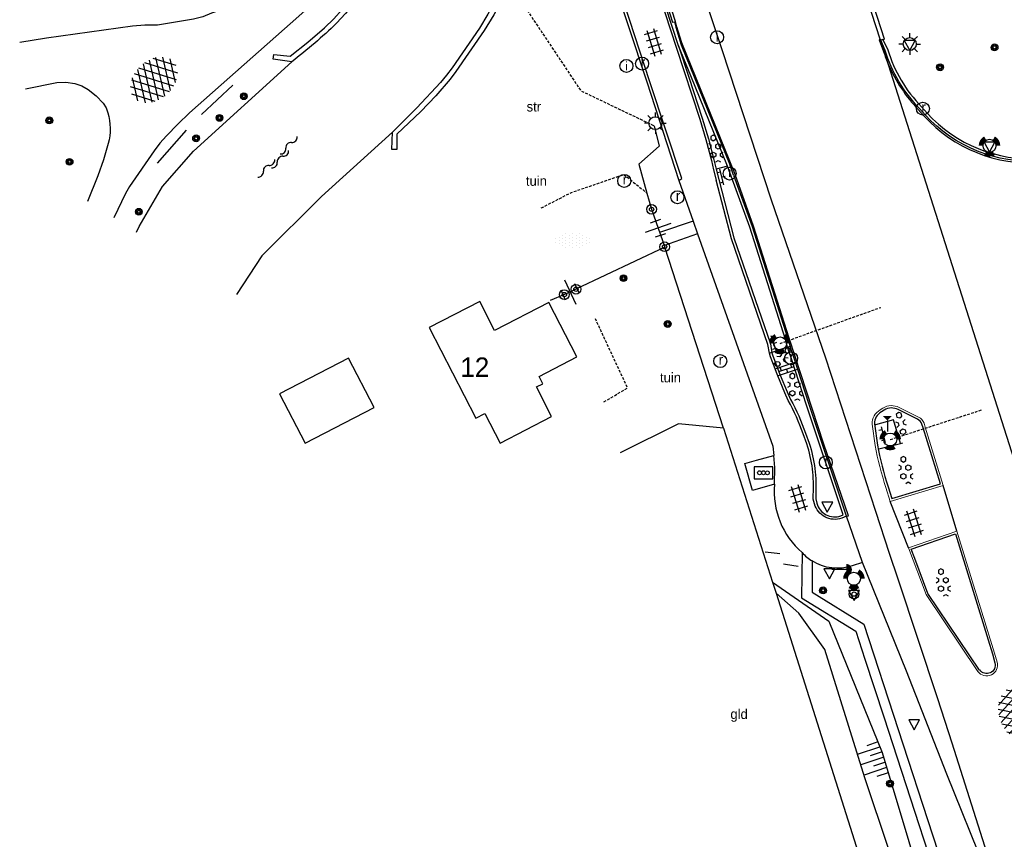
# Model space of a CAD drawing. Header units: metres. Extents: x 121538 to 126242, y 445257 to 454505.
# Tile 69 of 83: x 121721 to 121812, y 453626 to 453702. Entities that reach past the tile are written whole.
import ezdxf
from ezdxf.enums import TextEntityAlignment as Align

# ---------------------------------------------------------------- set-up
doc = ezdxf.new("R2010")
doc.units = ezdxf.units.M
doc.linetypes.add('STIPPELFIJN', pattern=[0.375, 0.25, -0.125])
doc.layers.add('B-WE-VH-VERHARDING_OPEN-GV', color=252, linetype='Continuous', lineweight=18)
for name, color, linetype in [('B01_F', 8, 'Continuous'), ('B01_T', 8, 'Continuous'), ('BOUWT04', 8, 'Continuous'), ('SYMBD01', 8, 'Continuous'), ('SYMBD02', 8, 'Continuous'), ('SYMBD03', 8, 'Continuous'), ('SYMBD04', 8, 'Continuous'), ('SYMBD05', 8, 'Continuous'), ('TEK-D05', 8, 'Continuous'), ('TER-D03S', 8, 'Continuous'), ('TER-T02', 8, 'RASTER'), ('TER-T03', 8, 'Continuous'), ('TOPOT05', 8, 'STIPPELFIJN'), ('TOPOT06', 8, 'WALB'), ('TOPOT07', 8, 'Continuous'), ('TOPOT21', 8, 'Continuous'), ('TOPOT22', 8, 'Continuous'), ('TOPOT23', 8, 'Continuous'), ('TOPOT26', 8, 'Continuous'), ('TOPOT28', 8, 'Continuous'), ('TOPOT29', 8, 'Continuous'), ('TOPOT30', 8, 'Continuous'), ('TOPOT50', 8, 'Continuous'), ('TOPOT51', 8, 'Continuous'), ('TOPOT53', 8, 'STIPPELFIJN'), ('TOPOV04', 8, 'Continuous'), ('WEG-T01', 8, 'Continuous'), ('WEG-T06', 8, 'STIPPELFIJN'), ('WEG-T20', 8, 'Continuous'), ('WEG-T22', 8, 'Continuous'), ('Z02', 8, 'Continuous')]:
    doc.layers.add(name, color=color, linetype=linetype)
doc.styles.add('ISO', font='provutr.shx')
doc.linetypes.add('RASTER', pattern='A,0.25,-0.25,[150,BLOK.SHX,S=0.25,R=0,X=0,Y=0],-0.25,0.25', length=1)
doc.linetypes.add('WALB', pattern='A,0.5,[155,BLOK.SHX,S=0.25,R=0,X=0,Y=0],0.5', length=1)

# ---------------------------------------------------------------- blocks, each defined once
blk = doc.blocks.new('asfalt-xl')
at = {"linetype": 'Continuous'}
for p, q in [((1.009462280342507, 2.034059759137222), (-1.739499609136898, 0.433724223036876)), ((1.009462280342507, 2.034059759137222), (-1.739499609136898, 0.433724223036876)), ((0.4129806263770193, 2.410007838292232), (-1.51377442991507, 1.288328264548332)), ((0.4129806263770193, 2.410007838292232), (-1.51377442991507, 1.288328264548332)), ((1.749758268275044, 0.4385486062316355), (-1.017087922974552, 2.022736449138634)), ((1.749758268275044, 0.4385486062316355), (-1.017087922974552, 2.022736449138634)), ((1.520261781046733, 1.290145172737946), (-0.4262594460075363, 2.404646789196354)), ((1.520261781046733, 1.290145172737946), (-0.4262594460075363, 2.404646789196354)), ((1.395544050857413, 1.535624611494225), (-1.752273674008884, -0.2969070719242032)), ((1.395544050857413, 1.535624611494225), (-1.752273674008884, -0.2969070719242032)), ((1.648679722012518, -0.9439696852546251), (-1.63821030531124, 0.9379753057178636)), ((1.648679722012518, -0.9439696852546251), (-1.63821030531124, 0.9379753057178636)), ((1.641686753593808, 0.9557237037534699), (-1.630249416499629, -0.9490653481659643)), ((1.641686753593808, 0.9557237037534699), (-1.630249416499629, -0.9490653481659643)), ((1.766768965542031, -0.2913869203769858), (-1.397833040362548, 1.520540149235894)), ((1.766768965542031, -0.2913869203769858), (-1.397833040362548, 1.520540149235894)), ((1.406557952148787, -1.525536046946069), (-1.754752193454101, 0.2845067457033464)), ((1.406557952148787, -1.525536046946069), (-1.754752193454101, 0.2845067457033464)), ((1.764573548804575, 0.3040682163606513), (-1.385078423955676, -1.529532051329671)), ((1.764573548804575, 0.3040682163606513), (-1.385078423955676, -1.529532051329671)), ((1.023688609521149, -2.026515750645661), (-1.735665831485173, -0.4466178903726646)), ((1.023688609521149, -2.026515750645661), (-1.735665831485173, -0.4466178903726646)), ((1.752955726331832, -0.4258912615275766), (-1.000181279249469, -2.028655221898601)), ((1.752955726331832, -0.4258912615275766), (-1.000181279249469, -2.028655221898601)), ((0.4088998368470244, -2.412705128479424), (-1.490776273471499, -1.325024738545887)), ((0.4088998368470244, -2.412705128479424), (-1.490776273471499, -1.325024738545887)), ((1.529626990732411, -1.279099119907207), (-0.4059773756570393, -2.405929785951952)), ((1.529626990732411, -1.279099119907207), (-0.4059773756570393, -2.405929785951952))]:
    blk.add_line(p, q, dxfattribs=at)
blk = doc.blocks.new('talud')
for p, q in [((6.661338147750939e-16, 0.75), (0.5000000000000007, 0.7499999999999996)), ((4.440892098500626e-16, 0.5), (1, 0.4999999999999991)), ((2.220446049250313e-16, 0.25), (0.5000000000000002, 0.2499999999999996)), ((0, 0), (1, -8.881784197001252e-16)), ((-2.220446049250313e-16, -0.25), (0.4999999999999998, -0.2500000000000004)), ((-4.440892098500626e-16, -0.5), (0.9999999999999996, -0.5000000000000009)), ((-6.661338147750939e-16, -0.75), (0.4999999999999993, -0.7500000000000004))]:
    blk.add_line(p, q)
blk = doc.blocks.new('DRHEK')
at = {"linetype": 'Continuous'}
for p, q in [((1.25, 0), (-1.25, 0)), ((-0.5, 0.7000000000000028), (0.5, 0.7000000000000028)), ((-0.5, -0.7000000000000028), (0.5, -0.7000000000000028))]:
    blk.add_line(p, q, dxfattribs=at)
blk = doc.blocks.new('water-l')
at = {"linetype": 'Continuous'}
for centre, start, end in [((0.1580823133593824, 1.472705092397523), 129.7446390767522, 230.255360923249), ((-0.4655673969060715, 2.222705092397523), 309.7446390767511, 50.25536092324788), ((-0.4655673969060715, 0.7227050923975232), 309.7446390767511, 50.25536092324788), ((-0.1359410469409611, 0.7500000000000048), 309.7446390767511, 50.25536092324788), ((0.4877086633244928, 4.773959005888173e-15), 129.7446390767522, 230.255360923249), ((-0.4655673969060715, -0.7583446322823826), 309.7446390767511, 50.25536092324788), ((-0.1359410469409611, -0.7499999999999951), 309.7446390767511, 50.25536092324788), ((0.1580823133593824, -1.508344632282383), 129.7446390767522, 230.255360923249), ((-0.4655673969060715, -2.258344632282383), 309.7446390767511, 50.25536092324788)]:
    blk.add_arc(centre, 0.4877086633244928, start, end, dxfattribs=at)
blk = doc.blocks.new('halfverhard-m')
for p, q in [((-0.46875, 0.9375), (-0.46875, 0.9375)), ((-0.3125, 1.25), (-0.3125, 1.25)), ((-0.15625, 1.5625), (-0.15625, 1.5625)), ((-0.15625, 0.9375), (-0.15625, 0.9375)), ((0, 1.25), (0, 1.25)), ((0.15625, 1.5625), (0.15625, 1.5625)), ((0.15625, 0.9375), (0.15625, 0.9375)), ((0.3125, 1.25), (0.3125, 1.25)), ((0.46875, 0.9375), (0.46875, 0.9375)), ((-0.625, 0.625), (-0.625, 0.625)), ((-0.625, 0), (-0.625, 0)), ((-0.46875, 0.3125), (-0.46875, 0.3125)), ((-0.3125, 0.625), (-0.3125, 0.625)), ((-0.3125, 0), (-0.3125, 0)), ((-0.15625, 0.3125), (-0.15625, 0.3125)), ((0, 0.625), (0, 0.625)), ((0, 0), (0, 0)), ((0.15625, 0.3125), (0.15625, 0.3125)), ((0.3125, 0.625), (0.3125, 0.625)), ((0.3125, 0), (0.3125, 0)), ((0.46875, 0.3125), (0.46875, 0.3125)), ((0.625, 0.625), (0.625, 0.625)), ((0.625, 0), (0.625, 0)), ((-0.625, -0.625), (-0.625, -0.625)), ((-0.46875, -0.3125), (-0.46875, -0.3125)), ((-0.3125, -0.625), (-0.3125, -0.625)), ((-0.15625, -0.3125), (-0.15625, -0.3125)), ((0, -0.625), (0, -0.625)), ((0.15625, -0.3125), (0.15625, -0.3125)), ((0.3125, -0.625), (0.3125, -0.625)), ((0.46875, -0.3125), (0.46875, -0.3125)), ((0.625, -0.625), (0.625, -0.625)), ((-0.46875, -0.9375), (-0.46875, -0.9375)), ((-0.3125, -1.25), (-0.3125, -1.25)), ((-0.15625, -0.9375), (-0.15625, -0.9375)), ((-0.15625, -1.5625), (-0.15625, -1.5625)), ((0, -1.25), (0, -1.25)), ((0.15625, -0.9375), (0.15625, -0.9375)), ((0.15625, -1.5625), (0.15625, -1.5625)), ((0.3125, -1.25), (0.3125, -1.25)), ((0.46875, -0.9375), (0.46875, -0.9375))]:
    blk.add_line(p, q)
blk = doc.blocks.new('beton-m')
for p, q in [((-0.2273319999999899, 1.443749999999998), (-0.4546632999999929, 1.312500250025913)), ((-0.4546632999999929, 1.312500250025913), (-0.4546632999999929, 1.049999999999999)), ((-0.4546632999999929, 1.049999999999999), (-0.2273319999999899, 0.9187499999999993)), ((0, 1.3125), (-0.2273319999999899, 1.443749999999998)), ((-0.2273319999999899, 0.9187499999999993), (0, 1.049999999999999)), ((0, 1.049999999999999), (0, 1.3125)), ((-0.681995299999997, 0.65625), (-0.4546632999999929, 0.5249999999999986)), ((-0.4546632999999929, 0.2624999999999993), (-0.6819945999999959, 0.1312499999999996)), ((-0.4546632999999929, 0.5249999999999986), (-0.4546632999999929, 0.2624999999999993)), ((0, 0.5249999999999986), (0.227331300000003, 0.65625)), ((0, 0.2624999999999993), (0, 0.5249999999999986)), ((0.2273320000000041, 0.1312499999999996), (0, 0.2624999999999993)), ((0.227331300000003, 0.65625), (0.4546633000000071, 0.5249999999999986)), ((0.4546633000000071, 0.2624999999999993), (0.2273320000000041, 0.1312499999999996)), ((0.4546633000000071, 0.5249999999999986), (0.4546633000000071, 0.2624999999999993)), ((-0.4546632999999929, -0.2624999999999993), (-0.2273319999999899, -0.1312499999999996)), ((-0.4546632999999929, -0.5249999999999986), (-0.4546632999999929, -0.2624999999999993)), ((-0.2273319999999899, -0.65625), (-0.4546632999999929, -0.5249999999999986)), ((-0.2273319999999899, -0.1312499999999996), (0, -0.2624999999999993)), ((0, -0.5249999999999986), (-0.2273319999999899, -0.65625)), ((0, -0.2624999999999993), (0, -0.5249999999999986)), ((0.4546633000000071, -0.2624999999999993), (0.681995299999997, -0.1312499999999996)), ((0.4546633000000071, -0.5249999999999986), (0.4546633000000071, -0.2624999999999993)), ((0.681995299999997, -0.65625), (0.4546633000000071, -0.5249999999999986)), ((0, -1.050000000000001), (0.2273320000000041, -0.9187499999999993)), ((0.2273320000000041, -0.9187499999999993), (0.4546633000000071, -1.050000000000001))]:
    blk.add_line(p, q)
blk = doc.blocks.new('tegels-m')
for p, q in [((0.625, 0.9375), (-0.625, 0.9375)), ((-0.3125, -1.230807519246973), (-0.3125, 1.25)), ((0.3125, -1.230807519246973), (0.3125, 1.25)), ((0.625, 0.3125), (-0.625, 0.3125)), ((0.625, -0.3125), (-0.625, -0.3125)), ((0.625, -0.9375), (-0.625, -0.9375))]:
    blk.add_line(p, q)
blk = doc.blocks.new('paal')
for radius in [0.4499999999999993, 0.2]:
    blk.add_circle((0, 0), radius)
blk = doc.blocks.new('schk-vri')
for p, q in [((0.8614258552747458, 0.5569929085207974), (-0.8614258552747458, 0.5569929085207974)), ((-0.8614258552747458, 0.5569929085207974), (-0.8614258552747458, -0.5569929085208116)), ((0.8614258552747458, -0.5569929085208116), (0.8614258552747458, 0.5569929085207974)), ((-0.8614258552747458, -0.5569929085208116), (0.8614258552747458, -0.5569929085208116))]:
    blk.add_line(p, q)
for centre in [(-0.3599895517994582, 0.002742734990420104), (0, 0), (0.359993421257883, -0.002176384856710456)]:
    blk.add_circle(centre, 0.18)
blk = doc.blocks.new('lichtmast')
for p, q in [((0, 0.5998500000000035), (0, 0.9997499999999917)), ((-0.5998500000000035, 0), (-0.9997499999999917, 0)), ((-0.7069300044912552, 0.7069300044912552), (-0.4241580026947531, 0.4241580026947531)), ((0.4241580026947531, 0.4241580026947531), (0.7069300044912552, 0.7069300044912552)), ((0.5998500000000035, 0), (0.9997499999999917, 0)), ((-0.4241580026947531, -0.4241580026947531), (-0.7069300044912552, -0.7069300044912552)), ((0, -0.5998500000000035), (0, -0.9997499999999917)), ((0.4241580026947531, -0.4241580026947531), (0.7069300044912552, -0.7069300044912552))]:
    blk.add_line(p, q)
blk.add_circle((0, 0), 0.5998499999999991)
blk = doc.blocks.new('BOOM')
for radius in [0.315, 0.225, 0.135]:
    blk.add_circle((0, 0), radius)
blk = doc.blocks.new('verkeersbord')
for p, q in [((0.5024674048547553, 0.3224406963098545), (-0.5036675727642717, 0.3224406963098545)), ((-0.5036675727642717, 0.3224406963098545), (-0.0006000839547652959, -0.5998496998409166)), ((-0.0006000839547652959, -0.5998496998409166), (0.5024674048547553, 0.3224406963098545))]:
    blk.add_line(p, q)
blk = doc.blocks.new('verkeerslicht')
h = blk.add_hatch(color=256)
edge = h.paths.add_edge_path()
edge.add_line((-0.4998750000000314, 0.8658088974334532), (-0.2999250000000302, 0.5194853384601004))
edge.add_arc((-2.842170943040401e-14, 0), 0.5998499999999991, 119.9999999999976, 180)
edge.add_line((-0.599850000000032, 0), (-0.9997500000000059, 0))
edge.add_arc((-5.684341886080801e-14, 0), 0.999749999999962, 119.99999999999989, 180, ccw=False)
h = blk.add_hatch(color=256)
edge = h.paths.add_edge_path()
edge.add_line((0.9997499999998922, 0), (0.5998499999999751, 0))
edge.add_arc((-2.842170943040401e-14, 0), 0.5998499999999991, 0, 60.00000000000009)
edge.add_line((0.2999249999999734, 0.5194853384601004), (0.4998749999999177, 0.8658088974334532))
edge.add_arc((-5.684341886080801e-14, 0), 0.999749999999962, 0, 60.000000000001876, ccw=False)
h = blk.add_hatch(color=256)
edge = h.paths.add_edge_path()
edge.add_line((-0.4998750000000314, -0.8658088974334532), (-0.2999250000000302, -0.5194853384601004))
edge.add_arc((-2.842170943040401e-14, 0), 0.5998499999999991, 240.0000000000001, 299.9999999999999)
edge.add_line((0.2999249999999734, -0.5194853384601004), (0.4998749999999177, -0.8658088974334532))
edge.add_arc((-5.684341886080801e-14, 0), 0.999749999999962, 239.9999999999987, 299.999999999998, ccw=False)
blk.add_circle((0, 0), 0.599850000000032)
blk = doc.blocks.new('wegwijzer-verl')
blk.add_hatch(color=256).paths.add_polyline_path([(-0.4241580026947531, 1.423908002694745), (0.4241580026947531, 1.423908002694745), (-2.842170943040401e-14, 0.9997499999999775)])
blk.add_line((-2.842170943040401e-14, 0.9997499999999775), (0, 0))
blk = doc.blocks.new('drukknop')
blk.add_hatch(color=256).paths.add_polyline_path([(1.849431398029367, 0, 0.4142135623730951), (1.326340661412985, 0.523090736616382), (1.326340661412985, -0.5230907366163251, 0.4142135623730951)])
blk.add_line((1.326340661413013, 0), (0, 0))
blk = doc.blocks.new('inspectieput')
blk.add_circle((0, 0), 0.5998500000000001)
at = {"style": 'ISO'}
blk.add_text('i', height=0.7998000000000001, dxfattribs=at).set_placement((0, 0), align=Align.MIDDLE)
blk = doc.blocks.new('kolk')
blk.add_circle((0, 0), 0.5998500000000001)
at = {"style": 'ISO'}
blk.add_text('r', height=0.9331, dxfattribs=at).set_placement((0.06345707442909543, -0.3309814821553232), align=Align.CENTER)
blk = doc.blocks.new('klinkers-s')
for p, q in [((-0.3125, 0.5000000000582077), (0, 0.5000000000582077)), ((7.275957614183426e-11, -0.75), (-1.455191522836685e-11, 0.7500000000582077)), ((0, 0), (0.3125, 0)), ((5.820766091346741e-11, -0.5), (-0.3124999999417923, -0.5))]:
    blk.add_line(p, q)
blk = doc.blocks.new('beton-s')
for p, q in [((-3.499735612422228e-07, 1.049999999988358), (-0.2273316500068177, 0.9187502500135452)), ((-0.2273316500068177, 0.9187502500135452), (-0.2273316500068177, 0.65625)), ((0.2273316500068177, 0.9187499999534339), (-3.499735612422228e-07, 1.049999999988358)), ((0.2273316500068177, 0.65625), (0.2273316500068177, 0.9187499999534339)), ((-0.4546636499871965, 0.2625000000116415), (-0.2273316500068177, 0.1312500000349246)), ((-0.2273316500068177, 0.65625), (-3.499735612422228e-07, 0.5250000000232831)), ((-0.2273316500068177, 0.1312500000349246), (-0.2273316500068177, -0.1312499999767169)), ((-3.499735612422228e-07, 0.5250000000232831), (0.2273316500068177, 0.65625)), ((0.2273316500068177, 0.1312499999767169), (0.4546629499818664, 0.2624999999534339)), ((0.2273316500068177, -0.1312500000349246), (0.2273316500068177, 0.1312499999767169)), ((-0.2273316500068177, -0.1312499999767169), (-0.4546629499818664, -0.2625000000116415)), ((-0.2273316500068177, -0.65625), (-3.499735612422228e-07, -0.5250000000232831)), ((-0.2273316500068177, -0.9187500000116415), (-0.2273316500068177, -0.65625)), ((-3.499735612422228e-07, -0.5250000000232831), (0.2273316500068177, -0.65625)), ((0.4546636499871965, -0.2625000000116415), (0.2273316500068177, -0.1312500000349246)), ((0.2273316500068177, -0.65625), (0.2273316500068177, -0.9187500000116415)), ((-3.499735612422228e-07, -1.050000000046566), (-0.2273316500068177, -0.9187500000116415)), ((0.2273316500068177, -0.9187500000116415), (-3.499735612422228e-07, -1.050000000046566))]:
    blk.add_line(p, q)

msp = doc.modelspace()

# ---------------------------------------------------------------- linework, layer by layer
at = {"layer": 'B-WE-VH-VERHARDING_OPEN-GV', "flags": 128}
for points in [[(121801.959, 453665.668, 0.2671587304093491), (121800.443, 453665.617), (121800.189, 453665.452, 0.28276723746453), (121799.449, 453664.142), (121799.717, 453662.161, 0.03114392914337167), (121800.718, 453658.269), (121801.111, 453656.987), (121806.031, 453658.472), (121804.364, 453663.852), (121804.254, 453664.207, 0.2083620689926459), (121803.738, 453664.785)], [(121807.292, 453654.243), (121802.808, 453652.699), (121804.432, 453648.377), (121809.22, 453641.271, 0.8413088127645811), (121811.018, 453642.13), (121810.777, 453642.952)]]:
    msp.add_lwpolyline(points, format="xyb", close=True, dxfattribs=at)
at = {"layer": 'B01_F'}
for points in [[(121772.125, 453670.341), (121769.545, 453675.37), (121764.519, 453672.79), (121763.139, 453675.478), (121758.476, 453673.083), (121762.782, 453664.693), (121763.623, 453665.125)], [(121753.365, 453665.657), (121750.996, 453670.229), (121744.631, 453666.929), (121747, 453662.359), (121753.365, 453665.657)], [(121768.38, 453667.567), (121768.974, 453667.872), (121768.628, 453668.547), (121772.125, 453670.341)]]:
    msp.add_lwpolyline(points, dxfattribs=at)
at = {"layer": 'B01_T'}
msp.add_lwpolyline([(121763.623, 453665.125), (121765.036, 453662.384), (121769.79, 453664.833), (121768.38, 453667.567)], dxfattribs=at)
at = {"layer": 'BOUWT04'}
for points in [[(121762.6677481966, 453737.1007760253), (121762.7012913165, 453736.9994598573), (121763.3919913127, 453734.8996103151), (121764.1125779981, 453732.8098281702), (121768.869, 453721.023), (121768.4349229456, 453715.8747055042), (121768.3704254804, 453715.2996786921), (121768.2632401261, 453714.7310601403), (121767.294, 453710.335, -0.04183379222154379), (121765.95388468, 453706.4046494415), (121765.2912605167, 453704.8754374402), (121764.5777709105, 453703.369285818), (121763.8949806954, 453702.0426284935), (121763.126, 453700.764), (121760.586, 453697.081), (121760.0700948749, 453696.3900058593), (121759.518727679, 453695.7269634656), (121757.3312900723, 453693.3828971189), (121755.057, 453691.123)], [(121745.7599999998, 453697.647), (121744.046, 453697.869), (121744.089, 453698.322), (121745.619, 453698.149), (121747.2321356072, 453699.4418052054), (121748.7943480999, 453700.7957047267), (121749.6322710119, 453701.6041727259), (121750.413, 453702.468), (121752.1078567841, 453704.5001131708), (121753.7799666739, 453706.5509841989), (121754.2677992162, 453707.1796693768), (121754.732, 453707.826, 0.04522844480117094), (121758.178908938, 453713.9171092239), (121758.81, 453715.736), (121759.032, 453717.067), (121758.505, 453722.102), (121758.126, 453724.5880000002, 0.03813914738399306), (121756.9070000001, 453729.4449999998), (121755.462, 453733.994), (121755.2108285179, 453734.7490607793), (121755.2037795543, 453734.7702510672)], [(121755.6811235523, 453734.9192953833), (121755.6885780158, 453734.8968831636), (121755.9385357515, 453734.1453726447), (121757.381279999, 453729.6032987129, -0.03822433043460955), (121758.6202888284, 453724.6633561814), (121758.9992888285, 453722.177356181), (121759.5292834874, 453717.1190493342), (121759.3031869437, 453715.6537404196), (121758.6429932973, 453713.7375602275), (121757.9993291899, 453712.3863352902), (121757.2840102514, 453711.0716371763, -0.03119346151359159), (121754.563, 453706.805), (121753.6969237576, 453705.6893906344), (121750.716, 453702.122), (121749.8804900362, 453701.2022210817, -0.02923737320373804), (121745.7599999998, 453697.647)]]:
    msp.add_lwpolyline(points, format="xyb", dxfattribs=at)
at = {"layer": 'TER-T02'}
for p, q in [((121737.396, 453692.752), (121740.315, 453695.477)), ((121733.327, 453688.254), (121735.999, 453691.327)), ((121770.976, 453676.108), (121769.661, 453675.563))]:
    msp.add_line(p, q, dxfattribs=at)
at = {"layer": 'TER-T02', "flags": 128}
for points in [[(121779.2800928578, 453691.722671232), (121779.748, 453689.828), (121777.865, 453688.169), (121778.6162412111, 453685.4970662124)], [(121778.6162412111, 453685.4970662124), (121779.038, 453683.997)], [(121780.2537880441, 453680.5111276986), (121772.046, 453676.61)], [(121785.697, 453663.774), (121780.2537880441, 453680.5111276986)], [(121785.697, 453663.774), (121781.546, 453664.148), (121776.1199265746, 453661.4767683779)], [(121785.697, 453663.774), (121790.231664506, 453649.5199321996)], [(121789.545, 453652.331), (121790.6624989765, 453652.1869923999), (121790.903, 453652.156)], [(121792.613, 453650.967), (121791.4225674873, 453651.1516033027), (121791.233, 453651.181)], [(121790.231664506, 453649.5199321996), (121790.559, 453648.491)], [(121790.559, 453648.491), (121801.582, 453613.705)]]:
    msp.add_lwpolyline(points, dxfattribs=at)
at = {"layer": 'TER-T03'}
msp.add_line((121779.038, 453683.997), (121780.2537880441, 453680.5111276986), dxfattribs=at)
msp.add_lwpolyline([(121772.046, 453676.61), (121771.6517789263, 453676.4250476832), (121770.976, 453676.108)], dxfattribs=at)
at = {"layer": 'TOPOT05', "flags": 128}
msp.add_lwpolyline([(121765.8649542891, 453704.8925467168), (121772.498, 453694.959), (121779.2800928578, 453691.722671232)], dxfattribs=at)
at = {"layer": 'TOPOT06', "flags": 128}
for points in [[(121731.3958040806, 453681.8953689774), (121731.627, 453682.404), (121733.787, 453686.099), (121736.674, 453689.387), (121745.7599999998, 453697.647)], [(121755.057, 453691.123), (121748.511, 453685.184), (121742.968, 453679.7), (121740.6481747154, 453676.1148154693)]]:
    msp.add_lwpolyline(points, dxfattribs=at)
at = {"layer": 'TOPOT07'}
msp.add_lwpolyline([(121765.8649542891, 453704.8925467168), (121765.549091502, 453704.1947911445), (121765.2209106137, 453703.5027438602), (121764.431924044, 453701.9905494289), (121763.551, 453700.53), (121760.943, 453696.735), (121760.4125495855, 453696.0228077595), (121759.0889390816, 453694.5061956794), (121757.696, 453693.053), (121755.486, 453690.943), (121755.472, 453689.537), (121755.025, 453689.524), (121755.057, 453691.123)], dxfattribs=at)
at = {"layer": 'TOPOT50'}
msp.add_lwpolyline([(121790.231664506, 453649.5199321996), (121795.431, 453645.922), (121800.367, 453633.776), (121805.31, 453617.293), (121802.656, 453615.371), (121803.222, 453618.154), (121798.762, 453631.426), (121795.064, 453643.299), (121792.676, 453646.666), (121790.559, 453648.491)], dxfattribs=at)
at = {"layer": 'TOPOT53'}
for p, q in [((121790.9249319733, 453671.5925370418), (121800.2390494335, 453674.9277500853)), ((121801.1183004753, 453662.711547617), (121809.5944171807, 453665.4566547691))]:
    msp.add_line(p, q, dxfattribs=at)
at = {"layer": 'TOPOV04'}
for points in [[(121771.8016183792, 453739.9527055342), (121773.4971654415, 453734.918356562), (121785.5523370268, 453698.7846598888), (121790.11, 453684.881), (121795.1389753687, 453670.2701367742), (121799.7462004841, 453656.0861613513), (121801.0208013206, 453652.1904126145), (121801.8289202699, 453649.8288649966), (121805.492782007, 453638.7609585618), (121806.823767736, 453634.6708047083), (121811.4587773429, 453620.0744960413), (121811.205, 453619.5650000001)], [(121800.9678378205, 453697.360253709), (121800.2419742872, 453699.6392753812)], [(121814.105, 453656.113), (121800.9678378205, 453697.360253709)]]:
    msp.add_lwpolyline(points, dxfattribs=at)
at = {"layer": 'WEG-T01'}
for points in [[(121800.2026033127, 453699.7379656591), (121797.84217589, 453706.9672721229), (121793.823195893, 453718.938570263), (121789.0630993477, 453733.2661840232), (121785.4180470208, 453744.204254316)], [(121766.5757387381, 453738.3209941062), (121767.305, 453736.124), (121767.949, 453734.28), (121772.818, 453722.232), (121776.581, 453712.98), (121777.131, 453711.64), (121777.666, 453710.165), (121781.311, 453698.999), (121783.496, 453692.35), (121784.069, 453690.441), (121784.569, 453688.508), (121784.780417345, 453687.6510800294)], [(121768.8305898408, 453739.0250413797), (121774.0538738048, 453723.0470699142), (121780.9703947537, 453701.3008127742), (121781.1460915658, 453701.3447623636), (121781.2934538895, 453700.8379787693), (121781.768, 453699.206), (121786.3028772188, 453688.0445587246)], [(121769.434, 453721.151), (121774.354, 453708.717), (121776.869, 453700.9829999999)], [(121776.869, 453700.9829999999), (121778.61, 453695.778)], [(121800.2419742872, 453699.6392753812), (121800.2026033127, 453699.7379656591)], [(121778.61, 453695.778), (121781.547, 453686.657)], [(121786.607, 453687.165), (121786.477, 453687.616), (121786.3028772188, 453688.0445587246)], [(121784.780417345, 453687.6510800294), (121785.02, 453686.68)], [(121786.0729188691, 453687.9851261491), (121785.0079551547, 453687.709887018)], [(121786.6070000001, 453687.1649999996), (121788.332, 453682.404), (121791.653, 453672.0119999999)], [(121781.547, 453686.657), (121782.88, 453682.896), (121783.293, 453681.732), (121790.252, 453662.096), (121790.343, 453661.237)], [(121790.4604219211, 453669.2416025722), (121790.038, 453670.365), (121789.9523326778, 453670.6987687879), (121789.8033914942, 453671.4820808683), (121786.422, 453681.284), (121785.02, 453686.68)], [(121782.88, 453682.896), (121779.8565, 453681.8805)], [(121783.293, 453681.732), (121780.142, 453680.615)], [(121791.653, 453672.0119999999), (121791.8767422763, 453671.3259175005)], [(121790.156, 453670.757), (121789.9544870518, 453670.6903751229)], [(121791.6298826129, 453671.2442999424), (121790.156, 453670.757)], [(121791.8767422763, 453671.3259175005), (121791.6298826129, 453671.2442999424)], [(121792.3504404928, 453669.8733710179), (121791.8767422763, 453671.3259175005)], [(121792.1038452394, 453669.7909426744), (121792.3504404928, 453669.8733710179)], [(121792.5699445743, 453669.2002845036), (121792.3504404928, 453669.8733710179)], [(121790.4604219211, 453669.2416025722), (121790.6787080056, 453669.3145681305)], [(121790.7203922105, 453668.5864475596), (121790.59, 453668.897), (121790.4604219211, 453669.2416025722)], [(121790.6787080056, 453669.3145681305), (121792.1038452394, 453669.7909426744)], [(121792.3231764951, 453669.1183861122), (121790.9393340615, 453668.6591108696)], [(121792.5699445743, 453669.2002845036), (121792.3231764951, 453669.1183861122)], [(121797.075, 453655.617), (121793.626, 453665.962), (121792.5699445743, 453669.2002845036)], [(121790.9393340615, 453668.6591108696), (121790.7203922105, 453668.5864475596)], [(121801.4226683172, 453664.5310730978), (121799.7636410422, 453664.0701206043)], [(121799.7636410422, 453664.0701206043), (121799.6837319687, 453664.0479182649)], [(121800.0065955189, 453661.8308706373), (121800.0600492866, 453661.8442475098)], [(121800.0600492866, 453661.8442475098), (121802.082462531, 453662.350358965)], [(121802.082462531, 453662.350358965), (121802.2767087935, 453662.3989693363)], [(121790.411, 453658.5699999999), (121788.3707359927, 453658.0088673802), (121787.6625413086, 453660.5043253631), (121788.7384538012, 453660.8060740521), (121790.343, 453661.237)], [(121790.411, 453658.5699999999), (121790.452, 453660.137), (121790.343, 453661.237)], [(121807.292, 453654.243), (121806.031, 453658.472)], [(121802.808, 453652.699), (121801.111, 453656.987)], [(121798.542, 453651.348), (121797.075, 453655.617)], [(121792.966, 453652.2579999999), (121792.917, 453648.079), (121797.94, 453644.973), (121798.769, 453642.407), (121800.525, 453637.066), (121807.4762653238, 453615.7412187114)], [(121793.906, 453651.482), (121793.909, 453648.59), (121798.672, 453645.624), (121805.025, 453626.156), (121808.333, 453616.062)], [(121811.205, 453619.5650000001), (121809.972, 453622.827), (121806.359, 453631.749), (121802.634, 453641.273), (121798.542, 453651.348)]]:
    msp.add_lwpolyline(points, dxfattribs=at)
for points in [[(121754.3210551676, 453734.4946321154), (121757.006, 453725.969), (121757.5079999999, 453723.5120000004, -0.1223967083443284), (121756.7569999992, 453715.7099999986, -0.03289500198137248), (121751.7124373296, 453707.4727846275), (121750.8187467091, 453706.304990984), (121749.8377985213, 453705.1689474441), (121748.1582923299, 453703.475557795), (121746.391, 453701.874), (121736.295, 453692.925), (121735.2002890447, 453691.8788745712), (121734.1475799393, 453690.7904931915), (121733.561153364, 453690.1160459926), (121733.021, 453689.404), (121730.7518917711, 453686.1163721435), (121730.368, 453685.464), (121729.2975812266, 453683.2062643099)], [(121749.9316174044, 453733.1240885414), (121750.185, 453732.358), (121751.8170000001, 453727.4309999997, -0.1369879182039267), (121752.768, 453719.4859999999, -0.1037882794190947), (121749.195, 453711.742, -0.03450181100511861), (121745.3482027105, 453706.9038063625), (121743.7504138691, 453705.2390763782), (121742.8898605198, 453704.468680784), (121741.956, 453703.789, -0.0722847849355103), (121738.3250146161, 453702.1503472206), (121737.5135095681, 453701.8038617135), (121736.66, 453701.58), (121733.32, 453701.02), (121732.1686681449, 453701.0182908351), (121731.02, 453700.94), (121723.06, 453699.82), (121720.5806548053, 453699.4167977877)], [(121817.959, 453688.938), (121815.994, 453688.56), (121814.981, 453688.458, -0.22778639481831), (121804.352, 453692.734), (121803.824, 453693.324, -0.1171944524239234), (121800.657, 453698.683), (121800.2419742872, 453699.6392753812)], [(121721.1187223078, 453695.1464807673), (121724.005, 453695.74), (121724.8404903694, 453695.7615659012), (121725.6681030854, 453695.6450908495), (121726.3206230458, 453695.4262520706), (121726.916, 453695.081), (121727.6412827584, 453694.4866543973), (121728.2901420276, 453693.8097028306), (121728.5675631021, 453693.3953718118), (121728.744, 453692.929, -0.1332396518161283), (121728.772, 453690.079), (121728.3207548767, 453688.5765474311), (121727.805, 453687.095), (121726.8623622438, 453684.7277028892)], [(121797.075, 453655.617), (121796.628, 453655.43, -0.4267230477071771), (121794.103, 453656.75), (121793.998, 453657.198), (121793.994, 453657.605, 0.09614918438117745), (121793.403, 453662.3), (121793.056, 453663.224, 0.04755682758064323), (121791.686, 453666.323), (121791.376, 453667.025), (121790.7203922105, 453668.5864475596)], [(121790.411, 453658.5699999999, 0.2415883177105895), (121792.966, 453652.2579999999)], [(121792.966, 453652.2579999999, 0.07041530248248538), (121793.906, 453651.482)], [(121798.542, 453651.348), (121797.613, 453651.028, -0.2271824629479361), (121793.906, 453651.482)]]:
    msp.add_lwpolyline(points, format="xyb", dxfattribs=at)
at = {"layer": 'WEG-T06', "flags": 128}
for points in [[(121768.8357897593, 453684.1250096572), (121771.638, 453685.567), (121776.48, 453687.217), (121778.6162412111, 453685.4970662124)], [(121774.6254724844, 453666.2004257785), (121776.827, 453667.474), (121773.8427789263, 453673.8660476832)]]:
    msp.add_lwpolyline(points, dxfattribs=at)
at = {"layer": 'WEG-T20'}
for points in [[(121786.7630179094, 453687.2158719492), (121786.732, 453687.311), (121781.847, 453699.392), (121781.363, 453700.87), (121781.243, 453701.364), (121779.635, 453706.371), (121774.3203625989, 453723.1330058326), (121769.0978879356, 453739.1085016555)], [(121781.547, 453686.657), (121781.828, 453686.849), (121778.874, 453695.795), (121774.641, 453708.757), (121774.286, 453709.759), (121773.916, 453710.7), (121769.275, 453722.258)], [(121791.773, 453672.081), (121788.4740375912, 453682.4523124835), (121786.7630179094, 453687.2158719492)], [(121797.075, 453655.617), (121797.245, 453655.646), (121794.991, 453662.282), (121791.773, 453672.081)]]:
    msp.add_lwpolyline(points, dxfattribs=at)
for points in [[(121800.2026033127, 453699.7379656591), (121800.111, 453699.679), (121800.502, 453698.588, 0.02325486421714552), (121800.9678378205, 453697.360253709)], [(121800.9678378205, 453697.360253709, 0.08859819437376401), (121803.7140732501, 453693.2219029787), (121804.240741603, 453692.6333909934, 0.2278533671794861), (121814.9934299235, 453688.3084930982), (121816.0157252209, 453688.4114290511), (121817.062, 453688.589), (121818.05, 453688.7919999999)]]:
    msp.add_lwpolyline(points, format="xyb", dxfattribs=at)
at = {"layer": 'WEG-T22'}
for points in [[(121800.4480992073, 453699.7088388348), (121800.5836973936, 453699.7354042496), (121800.2939732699, 453700.6903688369), (121798.22994342, 453707.0874886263), (121794.210963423, 453719.0587867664), (121789.4508668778, 453733.3864005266), (121785.805555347, 453744.3252486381)], [(121781.538, 453699.108), (121777.881, 453710.256)], [(121786.0729188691, 453687.9851261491), (121782.674, 453696.33), (121781.538, 453699.108)], [(121781.538, 453699.108), (121782.472, 453696.217), (121783.7202044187, 453692.4204744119), (121784.2953795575, 453690.5042277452), (121784.7968425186, 453688.5655719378), (121785.0079551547, 453687.709887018)], [(121800.4480992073, 453699.7088388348), (121800.2419742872, 453699.6392753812)], [(121785.0079551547, 453687.709887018), (121785.262171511, 453686.742077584), (121786.6615134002, 453681.3563080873), (121790.045616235, 453671.5465293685), (121790.1657550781, 453670.7260363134), (121790.2576760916, 453670.4342689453), (121790.6787080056, 453669.3145681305)], [(121792.1038452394, 453669.7909426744), (121791.6298826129, 453671.2442999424), (121791.4434407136, 453671.9450305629), (121788.1237230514, 453682.3330178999), (121786.0729188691, 453687.9851261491)], [(121790.6787080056, 453669.3145681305), (121790.803751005, 453668.9820262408), (121790.9393340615, 453668.6591108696)], [(121792.3231764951, 453669.1183861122), (121792.1038452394, 453669.7909426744)], [(121802.082462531, 453662.350358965), (121801.4226683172, 453664.5310730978)]]:
    msp.add_lwpolyline(points, dxfattribs=at)
for points in [[(121800.4480992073, 453699.7088388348), (121800.895, 453698.761, 0.1190597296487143), (121803.9998612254, 453693.487379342), (121804.5300072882, 453692.8949812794, 0.2276768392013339), (121814.9611429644, 453688.6972141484), (121815.9592396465, 453688.7977135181), (121817.9136632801, 453689.1736789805), (121817.959, 453688.938)], [(121790.9393340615, 453668.6591108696), (121791.5872497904, 453667.1159833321), (121791.8919754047, 453666.4259272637, -0.04734330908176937), (121793.2728506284, 453663.3007777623), (121793.6200206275, 453662.3763250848, -0.09607075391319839), (121794.2240747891, 453657.5985204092), (121794.2277388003, 453657.2257072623), (121794.3255186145, 453656.8085133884, 0.4243913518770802), (121796.5470330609, 453655.6454432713), (121796.761530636, 453655.7351771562), (121793.379077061, 453665.8805764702), (121792.6888905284, 453667.9969619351), (121792.3231764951, 453669.1183861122)], [(121809.384, 453641.385), (121804.611, 453648.47), (121803.385, 453651.706), (121803.0555399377, 453652.5728415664), (121807.162, 453653.987), (121810.1897445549, 453644.1747663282), (121810.585, 453642.894), (121810.8108451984, 453642.0532007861, -0.8316752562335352), (121809.3993550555, 453641.3984039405, 0.8316752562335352)]]:
    msp.add_lwpolyline(points, format="xyb", dxfattribs=at)
msp.add_lwpolyline([(121801.8583457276, 453665.4723503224, 0.2673204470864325), (121800.5608961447, 453665.4312423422), (121800.3020556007, 453665.2630978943, 0.2821372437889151), (121799.6685132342, 453664.1604119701), (121799.9342012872, 453662.196501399, 0.0311109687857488), (121800.9278042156, 453658.3352232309), (121801.2571370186, 453657.2609111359), (121805.7552639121, 453658.6185774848), (121804.1538565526, 453663.7868867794), (121804.0444620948, 453664.1399325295, 0.2087951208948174), (121803.6432888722, 453664.5864004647)], format="xyb", close=True, dxfattribs=at)

# ---------------------------------------------------------------- block references
at = {"layer": 'SYMBD01'}
for name, p, rotation in [('asfalt-xl', (121733.0163521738, 453695.9644778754), 312.5773527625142), ('beton-s', (121791.152229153, 453670.3300431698), 323.2937207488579), ('beton-s', (121802.1167325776, 453664.1932518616), 13.57616911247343)]:
    msp.add_blockref(name, p, dxfattribs=dict(at, rotation=rotation))
for p in [(121784.975, 453689.427), (121792.299, 453667.388), (121802.5631054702, 453659.7062842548), (121806.0386923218, 453649.3035255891)]:
    msp.add_blockref('beton-m', p, dxfattribs=at)
at = {"layer": 'SYMBD01', "linetype": 'Continuous', "rotation": 197.9284734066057}
msp.add_blockref('asfalt-xl', (121812.9704257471, 453637.3880188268), dxfattribs=at)
at = {"layer": 'SYMBD02'}
for name, p, rotation in [('klinkers-s', (121785.5524417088, 453686.987029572), 14.40821792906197), ('halfverhard-m', (121771.7456255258, 453681.110390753), 270), ('klinkers-s', (121790.3489121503, 453671.5960384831), 19.18961822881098), ('klinkers-s', (121791.5229885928, 453669.2184352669), 287.8402635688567), ('klinkers-s', (121800.4983584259, 453663.1585892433), 13.55113404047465)]:
    msp.add_blockref(name, p, dxfattribs=dict(at, rotation=rotation))
at = {"layer": 'SYMBD03'}
for p, rotation in [((121779.2721169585, 453699.4515720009), 196.9388663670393), ((121792.622578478, 453657.2933419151), 196.9388663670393), ((121803.3082763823, 453655.0233790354), 197.5959411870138)]:
    msp.add_blockref('tegels-m', p, dxfattribs=dict(at, rotation=rotation))
at = {"layer": 'SYMBD04', "xscale": 2.170850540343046, "yscale": 2, "zscale": 2.170850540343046, "rotation": 198.4280149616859}
msp.add_blockref('talud', (121800.4466259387, 453633.3159300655), dxfattribs=at)
at = {"layer": 'SYMBD05', "rotation": 315.6777728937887}
msp.add_blockref('water-l', (121744.5517346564, 453688.7585842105), dxfattribs=at)
at = {"layer": 'TER-D03S'}
for p, rotation in [((121779.6425, 453682.2645), 19.23478623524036), ((121771.511, 453676.359), 115.1340386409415)]:
    msp.add_blockref('DRHEK', p, dxfattribs=dict(at, rotation=rotation))
at = {"layer": 'TOPOT21'}
for name, p in [('lichtmast', (121802.922, 453699.28)), ('lichtmast', (121779.395, 453691.966)), ('wegwijzer-verl', (121800.8637067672, 453663.4663022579))]:
    msp.add_blockref(name, p, dxfattribs=at)
at = {"layer": 'TOPOT22'}
for p in [(121779.038, 453683.997), (121780.247, 453680.532), (121770.976, 453676.108), (121772.046, 453676.61), (121797.775, 453648.423)]:
    msp.add_blockref('paal', p, dxfattribs=at)
at = {"layer": 'TOPOT23'}
for p in [(121778.167, 453697.471), (121804.139, 453693.307), (121776.509, 453686.631), (121786.264, 453687.309), (121781.4311251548, 453685.1128910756), (121791.948, 453670.219), (121785.3942784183, 453669.9589097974), (121795.163, 453660.594)]:
    msp.add_blockref('kolk', p, dxfattribs=at)
at = {"layer": 'TOPOT26'}
for p in [(121810.773, 453698.977), (121805.726, 453697.135), (121741.319, 453694.458), (121739.065, 453692.454), (121723.32, 453692.223), (121736.9, 453690.565), (121725.193, 453688.392), (121731.605, 453683.77), (121776.442, 453677.631), (121780.533, 453673.393), (121794.903, 453648.761), (121801.102, 453630.895)]:
    msp.add_blockref('BOOM', p, dxfattribs=at)
at = {"layer": 'TOPOT28'}
for p in [(121785.0955877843, 453699.9136981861), (121776.715, 453697.258)]:
    msp.add_blockref('inspectieput', p, dxfattribs=at)
at = {"layer": 'TOPOT29'}
for name, p in [('verkeerslicht', (121810.3051710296, 453689.8738664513)), ('verkeerslicht', (121790.9249319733, 453671.5925370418)), ('verkeerslicht', (121801.1183004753, 453662.711547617)), ('drukknop', (121795.725, 453650.68)), ('verkeerslicht', (121797.7602801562, 453649.8304968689))]:
    msp.add_blockref(name, p, dxfattribs=at)
at = {"layer": 'TOPOT30'}
for p in [(121802.922, 453699.28), (121810.3051710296, 453689.8738664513), (121795.297, 453656.599), (121795.491, 453650.428), (121797.775, 453648.423), (121803.337, 453636.476)]:
    msp.add_blockref('verkeersbord', p, dxfattribs=at)
at = {"layer": 'TOPOT51'}
msp.add_blockref('schk-vri', (121789.394, 453659.634), dxfattribs=at)

# ---------------------------------------------------------------- texts
at = {"layer": 'TEK-D05', "style": 'ISO'}
for s, p in [('str', (121767.4812300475, 453693.0451411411)), ('tuin', (121767.4154600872, 453686.1758642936)), ('tuin', (121779.8225256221, 453667.9951871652)), ('gld', (121786.3331466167, 453636.8694327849))]:
    msp.add_text(s, height=0.9, dxfattribs=at).set_placement(p)
at = {"layer": 'Z02', "style": 'ISO'}
msp.add_text('12', height=1.8, dxfattribs=at).set_placement((121761.347, 453668.499))

doc.saveas('drawing.dxf')
